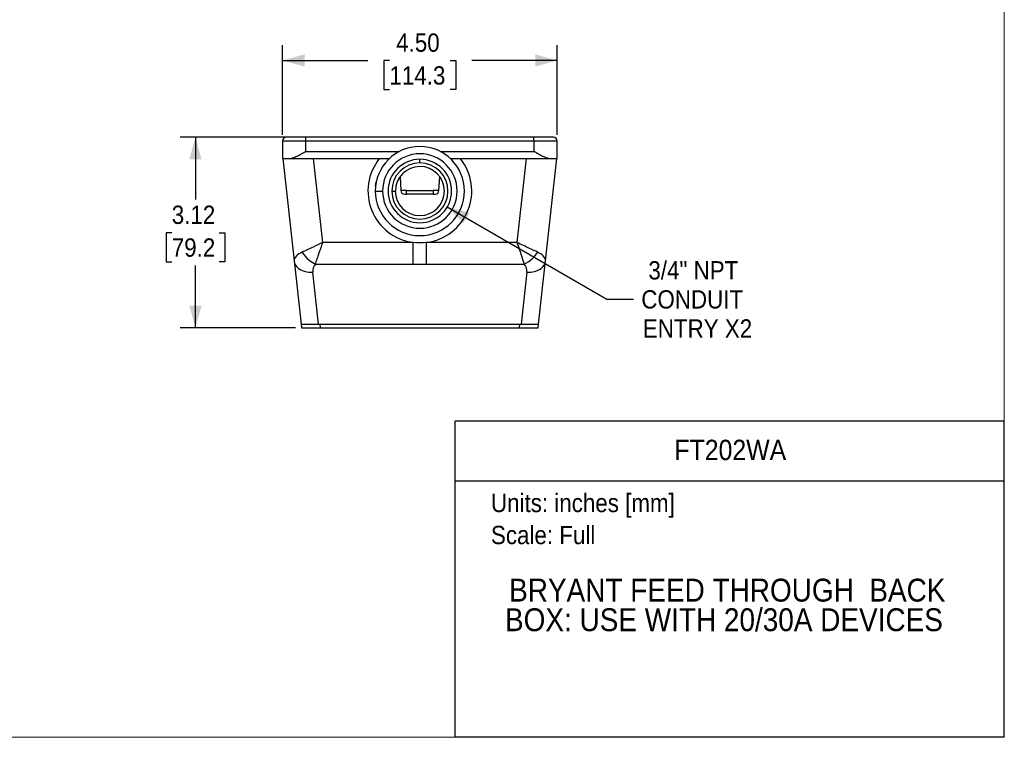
# Model space of a CAD drawing. Header units: inches. Extents: x 0 to 34, y 0 to 22.
# Tile 2 of 3: x 17.9 to 34, y 0 to 11.8. Entities that reach past the tile are written whole.
import ezdxf
from ezdxf.enums import TextEntityAlignment as Align

# ---------------------------------------------------------------- set-up
doc = ezdxf.new("R2010")
doc.units = ezdxf.units.IN
doc.header["$LTSCALE"] = 2
doc.header["$MEASUREMENT"] = 0
doc.linetypes.add('SLD-Solid', pattern=[0])
doc.layers.add('DIMENSIONS', color=140, linetype='SLD-Solid', lineweight=25)
doc.layers.add('TEXT', color=140, linetype='SLD-Solid', lineweight=25)
doc.layers.add('SLD-DEFPOINTS', color=7, linetype='Continuous')
doc.styles.add('SLDTEXTSTYLE0', font='GOTHIC.TTF', dxfattribs={"width": 0.913})
doc.dimstyles.new('SLDDIMSTYLE0', dxfattribs={"dimtxt": 0.3, "dimasz": 0.36, "dimexe": 0, "dimexo": 0.0625, "dimgap": 0.075, "dimtad": 0, "dimtih": 1, "dimtoh": 1, "dimrnd": 1e-09, "dimzin": 12, "dimdsep": 46, "dimtxsty": 'SLDTEXTSTYLE0', "dimsah": 1, "dimcen": 0.09, "dimadec": 0, "dimazin": 3, "dimtfac": 1, "dimtofl": 0, "dimtmove": 0, "dimatfit": 3, "dimfxl": 0, "dimfrac": 2, "dimtolj": 1, "dimtzin": 12, "dimarcsym": 0})
doc.dimstyles.new('SLDDIMSTYLE1', dxfattribs={"dimtxt": 0.3, "dimasz": 0.36, "dimexe": 0, "dimexo": 0.0625, "dimgap": 0.075, "dimtad": 0, "dimtih": 1, "dimtoh": 1, "dimrnd": 1e-09, "dimzin": 4, "dimdsep": 46, "dimtxsty": 'SLDTEXTSTYLE0', "dimsah": 1, "dimcen": 0.09, "dimadec": 0, "dimazin": 1, "dimtfac": 1, "dimtofl": 0, "dimtmove": 0, "dimatfit": 3, "dimfxl": 0, "dimfrac": 2, "dimtolj": 1, "dimtzin": 12, "dimarcsym": 0})
doc.dimstyles.new('SLDDIMSTYLE2', dxfattribs={"dimtxt": 0.3, "dimasz": 0.36, "dimexe": 0, "dimexo": 0.0625, "dimgap": 0.075, "dimtad": 0, "dimtih": 1, "dimtoh": 1, "dimrnd": 1e-09, "dimzin": 12, "dimdsep": 46, "dimtxsty": 'SLDTEXTSTYLE0', "dimsah": 1, "dimcen": 0, "dimadec": 0, "dimazin": 3, "dimtfac": 1, "dimtofl": 0, "dimtmove": 0, "dimatfit": 3, "dimfxl": 0, "dimfrac": 2, "dimtolj": 1, "dimtzin": 12, "dimarcsym": 0})

# ---------------------------------------------------------------- blocks, each defined once
blk = doc.blocks.new('SW_NOTE_0')
at = {"layer": 'TEXT', "color": 0, "insert": (0, 0.383), "char_height": 0.3, "attachment_point": 1, "style": 'SLDTEXTSTYLE0'}
blk.add_mtext('Units: inches [mm]', dxfattribs=at)
blk = doc.blocks.new('SW_NOTE_0_1')
at = {"layer": 'TEXT', "color": 0, "insert": (0, 0.383), "char_height": 0.3, "attachment_point": 1, "style": 'SLDTEXTSTYLE0'}
blk.add_mtext('Scale: Full', dxfattribs=at)
blk = doc.blocks.new('Block1')
at = {"layer": 'TEXT'}
for p, q in [((34, 5.178), (25, 5.178)), ((25, 0), (25, 5.178)), ((34, 0), (34, 5.178)), ((25, 4.204), (34, 4.204)), ((34, 0), (25, 0))]:
    blk.add_line(p, q, dxfattribs=at)
for name, p in [('SW_NOTE_0', (25.589, 3.606)), ('SW_NOTE_0_1', (25.589, 3.081))]:
    blk.add_blockref(name, p, dxfattribs=at)
at = {"layer": 'TEXT', "color": 140, "style": 'SLDTEXTSTYLE0', "width": 0.913}
for tag, height, p in [('AUTOATTR0', 0.333, (28.595, 4.441)), ('AUTOATTR1_0', 0.375, (25.887, 2.111)), ('AUTOATTR1_1', 0.375, (25.819, 1.626))]:
    blk.add_attdef(tag, text='', height=height, dxfattribs=at).set_placement(p, align=Align.BOTTOM_LEFT)
blk = doc.blocks.new('Block2')
at = {"color": 7, "linetype": 'SLD-Solid', "lineweight": 18}
for q in [(34, 22), (0, 0)]:
    blk.add_line((34, 0), q, dxfattribs=at)
blk = doc.blocks.new('_D_1')
at = {"layer": 'DIMENSIONS'}
for p, q in [((22.454, 9.829), (20.497, 9.829)), ((20.747, 9.829), (20.747, 8.808)), ((20.359, 8.266), (20.268, 8.266)), ((20.268, 8.266), (20.268, 7.79)), ((21.135, 8.266), (21.226, 8.266)), ((21.226, 8.266), (21.226, 7.79)), ((20.268, 7.79), (20.359, 7.79)), ((21.226, 7.79), (21.135, 7.79)), ((20.747, 6.709), (20.747, 7.729)), ((22.384, 6.709), (20.497, 6.709))]:
    blk.add_line(p, q, dxfattribs=at)
for points in [[(20.747, 9.829), (20.647, 9.469), (20.847, 9.469)], [(20.747, 6.709), (20.847, 7.069), (20.647, 7.069)]]:
    blk.add_solid(points, dxfattribs=at)
at = {"layer": 'DIMENSIONS', "char_height": 0.3, "attachment_point": 1, "style": 'SLDTEXTSTYLE0'}
for s, insert in [('3.12', (20.359, 8.71)), ('79.2', (20.359, 8.173))]:
    blk.add_mtext(s, dxfattribs=dict(at, insert=insert))
blk = doc.blocks.new('_D_2')
at = {"layer": 'DIMENSIONS'}
for p, q in [((22.174, 9.869), (22.174, 11.338)), ((26.674, 9.869), (26.674, 11.338)), ((22.174, 11.088), (23.57, 11.088)), ((23.925, 11.086), (23.834, 11.086)), ((23.834, 11.086), (23.834, 10.61)), ((24.922, 11.086), (25.014, 11.086)), ((25.014, 11.086), (25.014, 10.61)), ((26.674, 11.088), (25.277, 11.088)), ((23.834, 10.61), (23.925, 10.61)), ((25.014, 10.61), (24.922, 10.61))]:
    blk.add_line(p, q, dxfattribs=at)
for points in [[(22.174, 11.088), (22.534, 10.988), (22.534, 11.188)], [(26.674, 11.088), (26.314, 11.188), (26.314, 10.988)]]:
    blk.add_solid(points, dxfattribs=at)
at = {"layer": 'DIMENSIONS', "char_height": 0.3, "attachment_point": 1, "style": 'SLDTEXTSTYLE0'}
for s, insert in [('4.50', (24.036, 11.53)), ('114.3', (23.925, 10.993))]:
    blk.add_mtext(s, dxfattribs=dict(at, insert=insert))
blk = doc.blocks.new('_D_3')
at = {"layer": 'DIMENSIONS'}
for p, q in [((24.874, 8.689), (27.489, 7.179)), ((27.489, 7.179), (27.927, 7.179))]:
    blk.add_line(p, q, dxfattribs=at)
blk.add_solid([(24.874, 8.689), (25.136, 8.422), (25.236, 8.595)], dxfattribs=at)
at = {"layer": 'DIMENSIONS', "char_height": 0.3, "attachment_point": 1, "style": 'SLDTEXTSTYLE0'}
for s, insert in [('3/4" NPT', (28.168, 7.8)), ('CONDUIT', (28.052, 7.324)), ('ENTRY X2', (28.078, 6.847))]:
    blk.add_mtext(s, dxfattribs=dict(at, insert=insert))

msp = doc.modelspace()

# ---------------------------------------------------------------- linework, layer by layer
for p, q in [((22.174, 9.769), (22.174, 9.479)), ((22.174, 9.769), (22.554, 9.769)), ((22.554, 9.829), (22.234, 9.829)), ((22.554, 9.769), (22.554, 9.829)), ((26.294, 9.829), (22.554, 9.829)), ((22.554, 9.599), (22.554, 9.769)), ((22.554, 9.769), (26.294, 9.769)), ((26.294, 9.769), (26.294, 9.829)), ((26.614, 9.829), (26.294, 9.829)), ((26.294, 9.769), (26.294, 9.599)), ((26.294, 9.769), (26.674, 9.769)), ((26.674, 9.479), (26.674, 9.769)), ((22.554, 9.599), (24.091, 9.599)), ((24.756, 9.599), (26.294, 9.599)), ((22.174, 9.479), (22.277, 9.479)), ((22.178, 9.479), (22.363, 7.803)), ((22.277, 9.479), (23.922, 9.479)), ((22.833, 8.106), (22.681, 9.479)), ((24.424, 9.409), (24.424, 9.469)), ((24.926, 9.479), (26.571, 9.479)), ((26.166, 9.479), (26.015, 8.106)), ((26.484, 7.803), (26.669, 9.479)), ((26.571, 9.479), (26.674, 9.479)), ((24.099, 9.184), (24.111, 8.955)), ((24.737, 8.955), (24.749, 9.184)), ((23.694, 8.949), (23.814, 8.949)), ((23.964, 8.949), (24.022, 8.949)), ((24.204, 8.955), (24.111, 8.955)), ((24.171, 8.899), (24.204, 8.899)), ((24.204, 8.959), (24.644, 8.959)), ((24.204, 8.955), (24.204, 8.959)), ((24.644, 8.899), (24.204, 8.899)), ((24.644, 8.959), (24.644, 8.955)), ((24.737, 8.955), (24.644, 8.955)), ((24.644, 8.899), (24.677, 8.899)), ((24.314, 8.106), (22.833, 8.106)), ((26.015, 8.106), (24.533, 8.106)), ((22.363, 7.803), (22.477, 6.769)), ((22.712, 7.752), (24.314, 7.752)), ((24.314, 7.752), (24.533, 7.752)), ((24.533, 7.752), (26.135, 7.752)), ((26.37, 6.769), (26.484, 7.803)), ((22.765, 6.769), (22.671, 7.618)), ((26.176, 7.618), (26.083, 6.769)), ((22.477, 6.769), (22.765, 6.769)), ((22.477, 6.769), (22.484, 6.709)), ((22.484, 6.709), (22.796, 6.709)), ((22.765, 6.769), (26.083, 6.769)), ((22.796, 6.709), (22.789, 6.769)), ((22.796, 6.709), (26.052, 6.709)), ((26.058, 6.769), (26.052, 6.709)), ((26.052, 6.709), (26.364, 6.709)), ((26.083, 6.769), (26.37, 6.769)), ((26.364, 6.709), (26.37, 6.769))]:
    msp.add_line(p, q)
for centre, radius, start, end in [((22.234, 9.769), 0.06, 90, 180), ((26.614, 9.769), 0.06, 0, 90), ((24.424, 8.949), 0.73, 0, 180), ((24.424, 8.949), 0.61, 0, 180), ((24.424, 8.949), 0.85, 141.4257, 262.5857), ((24.424, 8.949), 0.52, 90, 270), ((24.424, 8.949), 0.46, 90, 270), ((24.424, 8.949), 0.52, 270, 90), ((24.424, 8.949), 0.46, 270, 90), ((24.424, 8.949), 0.85, 277.4143, 38.5743), ((24.424, 8.949), 0.401, 90, 180), ((24.424, 8.949), 0.402, 270, 90), ((24.424, 8.949), 0.73, 180, 0), ((24.424, 8.949), 0.61, 180, 0), ((24.424, 8.949), 0.402, 180, 270), ((24.171, 8.959), 0.06, 183, 270), ((24.677, 8.959), 0.06, 270, 357)]:
    msp.add_arc(centre, radius, start, end)
for centre, major_axis, start_param, end_param in [((22.862, 7.618), (0.15, -0.134), 3.141593, 3.926991), ((25.985, 7.618), (0.15, 0.134), 5.497787, 6.283185)]:
    msp.add_ellipse(centre, major_axis=major_axis, ratio=0.895747, start_param=start_param, end_param=end_param)
for points, knots in [([(22.277, 9.479), (22.278, 9.479), (22.281, 9.479), (22.3, 9.48), (22.343, 9.491), (22.398, 9.515), (22.446, 9.539), (22.476, 9.555), (22.503, 9.57), (22.526, 9.583), (22.544, 9.593), (22.554, 9.599)], [0, 0, 0, 0, 0.017963, 0.036082, 0.249128, 0.511528, 0.626771, 0.757953, 0.818725, 0.899408, 1, 1, 1, 1]), ([(26.294, 9.599), (26.298, 9.596), (26.306, 9.592), (26.317, 9.586), (26.327, 9.58), (26.337, 9.574), (26.346, 9.569), (26.354, 9.565), (26.361, 9.561), (26.378, 9.552), (26.405, 9.537), (26.446, 9.517), (26.487, 9.498), (26.528, 9.484), (26.553, 9.479), (26.567, 9.479), (26.569, 9.479), (26.571, 9.479)], [0, 0, 0, 0, 0.04153, 0.080169, 0.115918, 0.148776, 0.178745, 0.205823, 0.230012, 0.251311, 0.387424, 0.506864, 0.679759, 0.831396, 0.96395, 0.982051, 1, 1, 1, 1]), ([(23.698, 9.031), (23.698, 9.031), (23.698, 9.031), (23.698, 9.032), (23.699, 9.033), (23.699, 9.035), (23.699, 9.037), (23.7, 9.042), (23.7, 9.047), (23.701, 9.051), (23.701, 9.053)], [0, 0, 0, 0, 0.11085, 0.216484, 0.317657, 0.415225, 0.556775, 0.698542, 0.8468, 1, 1, 1, 1]), ([(23.701, 9.053), (23.701, 9.054), (23.702, 9.057), (23.702, 9.061), (23.703, 9.066), (23.704, 9.07), (23.705, 9.075), (23.706, 9.082), (23.708, 9.092), (23.71, 9.101), (23.711, 9.106)], [0, 0, 0, 0, 0.085695, 0.171486, 0.257767, 0.34492, 0.433319, 0.523321, 0.74772, 1, 1, 1, 1]), ([(23.701, 9.055), (23.702, 9.056), (23.702, 9.059), (23.703, 9.062), (23.703, 9.065), (23.703, 9.065)], [0, 0, 0, 0, 0.352379, 0.969113, 1, 1, 1, 1]), ([(23.703, 9.065), (23.703, 9.065), (23.703, 9.065), (23.704, 9.068), (23.704, 9.072), (23.705, 9.076), (23.705, 9.079), (23.706, 9.079)], [0, 0, 0, 0, 0.265392, 0.508357, 0.741745, 0.97996, 1, 1, 1, 1]), ([(24.204, 8.899), (24.204, 8.899), (24.204, 8.899), (24.204, 8.899), (24.204, 8.9), (24.204, 8.902), (24.204, 8.904), (24.204, 8.906), (24.204, 8.91), (24.204, 8.914), (24.204, 8.919), (24.204, 8.925), (24.204, 8.932), (24.204, 8.94), (24.204, 8.947), (24.204, 8.953), (24.204, 8.955)], [0, 0, 0, 0, 0.0763968, 0.151129, 0.2241811, 0.2955405, 0.365202, 0.4331728, 0.4994791, 0.5802174, 0.6571315, 0.7304866, 0.8007236, 0.8684776, 0.9345753, 1, 1, 1, 1]), ([(24.644, 8.955), (24.644, 8.954), (24.644, 8.951), (24.644, 8.947), (24.644, 8.943), (24.644, 8.94), (24.644, 8.936), (24.644, 8.932), (24.644, 8.929), (24.644, 8.926), (24.644, 8.923), (24.644, 8.92), (24.644, 8.917), (24.644, 8.914), (24.644, 8.912), (24.644, 8.908), (24.644, 8.904), (24.644, 8.901), (24.644, 8.899), (24.644, 8.899), (24.644, 8.899)], [0, 0, 0, 0, 0.0327178, 0.065472, 0.0983958, 0.1316162, 0.1652525, 0.1994137, 0.2341976, 0.2696896, 0.305963, 0.3430786, 0.3810854, 0.4200217, 0.4599152, 0.5007845, 0.6178014, 0.7400029, 0.867423, 1, 1, 1, 1]), ([(22.833, 8.106), (22.779, 8.081), (22.654, 8.022), (22.545, 7.971), (22.494, 7.947)], [-1.5707963, -1.5707963, -1.5707963, -1.5707963, -1.2341971, -0.7853982, -0.7853982, -0.7853982, -0.7853982]), ([(22.712, 7.752), (22.73, 7.805), (22.769, 7.919), (22.814, 8.05), (22.833, 8.106)], [-1.5707963, -1.5707963, -1.5707963, -1.5707963, -1.1219974, -0.7853982, -0.7853982, -0.7853982, -0.7853982]), ([(24.314, 7.752), (24.314, 7.798), (24.314, 7.854), (24.314, 7.975), (24.314, 8.04), (24.314, 8.106)], [0, 0, 0, 0, 0.5, 0.5, 1, 1, 1, 1]), ([(24.533, 7.752), (24.533, 7.805), (24.533, 7.919), (24.533, 8.05), (24.533, 8.106)], [0, 0, 0, 0, 0.571429, 1, 1, 1, 1]), ([(26.353, 7.947), (26.315, 7.965), (26.211, 8.014), (26.086, 8.072), (26.015, 8.106)], [-1.5707963, -1.5707963, -1.5707963, -1.5707963, -1.2341971, -0.7853982, -0.7853982, -0.7853982, -0.7853982]), ([(26.015, 8.106), (26.04, 8.031), (26.085, 7.9), (26.122, 7.792), (26.135, 7.752)], [-1.5707963, -1.5707963, -1.5707963, -1.5707963, -1.1219974, -0.7853982, -0.7853982, -0.7853982, -0.7853982]), ([(22.494, 7.947), (22.456, 7.929), (22.384, 7.883), (22.36, 7.831), (22.363, 7.803)], [-1.4615777, -1.4615777, -1.4615777, -1.4615777, -1.1249785, -0.6761795, -0.6761795, -0.6761795, -0.6761795]), ([(22.494, 7.947), (22.522, 7.901), (22.59, 7.822), (22.676, 7.769), (22.712, 7.752)], [0, 0, 0, 0, 0.571429, 1, 1, 1, 1]), ([(26.135, 7.752), (26.184, 7.774), (26.27, 7.833), (26.333, 7.913), (26.353, 7.947)], [0, 0, 0, 0, 0.571429, 1, 1, 1, 1]), ([(26.484, 7.803), (26.488, 7.831), (26.463, 7.883), (26.391, 7.929), (26.353, 7.947)], [0.6761795, 0.6761795, 0.6761795, 0.6761795, 1.1249785, 1.4615777, 1.4615777, 1.4615777, 1.4615777]), ([(22.363, 7.803), (22.368, 7.757), (22.413, 7.684), (22.539, 7.624), (22.627, 7.615), (22.671, 7.618)], [0, 0, 0, 0, 0.428571, 0.714286, 1, 1, 1, 1]), ([(26.176, 7.618), (26.22, 7.615), (26.308, 7.624), (26.434, 7.684), (26.479, 7.757), (26.484, 7.803)], [0, 0, 0, 0, 0.285714, 0.571429, 1, 1, 1, 1])]:
    msp.add_open_spline(points, degree=3, knots=knots)
msp.add_open_spline([(24.533, 8.106), (24.461, 8.098), (24.386, 8.098), (24.314, 8.106)], degree=3)

# ---------------------------------------------------------------- block references
at = {"layer": 'SLD-DEFPOINTS'}
msp.add_blockref('Block2', (0, 0), dxfattribs=at)
ref = msp.add_blockref('Block1', (0, 0), dxfattribs=at)
ref.add_attrib('AUTOATTR0', 'FT202WA', dxfattribs={"layer": 'TEXT', "height": 0.3333, "style": 'SLDTEXTSTYLE0', "width": 0.913}).set_placement((28.595, 4.441), align=Align.BOTTOM_LEFT)
ref.add_attrib('AUTOATTR1_0', 'BRYANT FEED THROUGH  BACK ', dxfattribs={"layer": 'TEXT', "height": 0.375, "style": 'SLDTEXTSTYLE0', "width": 0.913}).set_placement((25.887, 2.111), align=Align.BOTTOM_LEFT)
ref.add_attrib('AUTOATTR1_1', 'BOX: USE WITH 20/30A DEVICES', dxfattribs={"layer": 'TEXT', "height": 0.375, "style": 'SLDTEXTSTYLE0', "width": 0.913}).set_placement((25.819, 1.626), align=Align.BOTTOM_LEFT)

# ---------------------------------------------------------------- dimensions: what is measured, and where the dimension line sits
at = {"layer": 'DIMENSIONS'}
dim = msp.add_linear_dim(base=(26.674, 11.088), p1=(22.174, 9.769), p2=(26.674, 9.769), dimstyle='SLDDIMSTYLE1', dxfattribs=at)
dim.commit()
dim.dimension.update_dxf_attribs({"geometry": '_D_2', "text_midpoint": (24.424, 11.088), "dimtype": 160})
dim = msp.add_linear_dim(base=(20.747, 6.709), p1=(22.554, 9.829), p2=(22.484, 6.709), angle=90, dimstyle='SLDDIMSTYLE0', dxfattribs=at)
dim.commit()
dim.dimension.update_dxf_attribs({"geometry": '_D_1', "text_midpoint": (20.747, 8.269), "dimtype": 160})
dim = msp.add_radius_dim(center=(24.424, 8.949), mpoint=(24.874, 8.689), text='3/4" NPT\\PCONDUIT\\PENTRY X2', dimstyle='SLDDIMSTYLE2', dxfattribs=at)
dim.commit()
dim.dimension.update_dxf_attribs({"geometry": '_D_3', "text_midpoint": (28.946, 7.179), "dimtype": 164})

doc.saveas('drawing.dxf')
